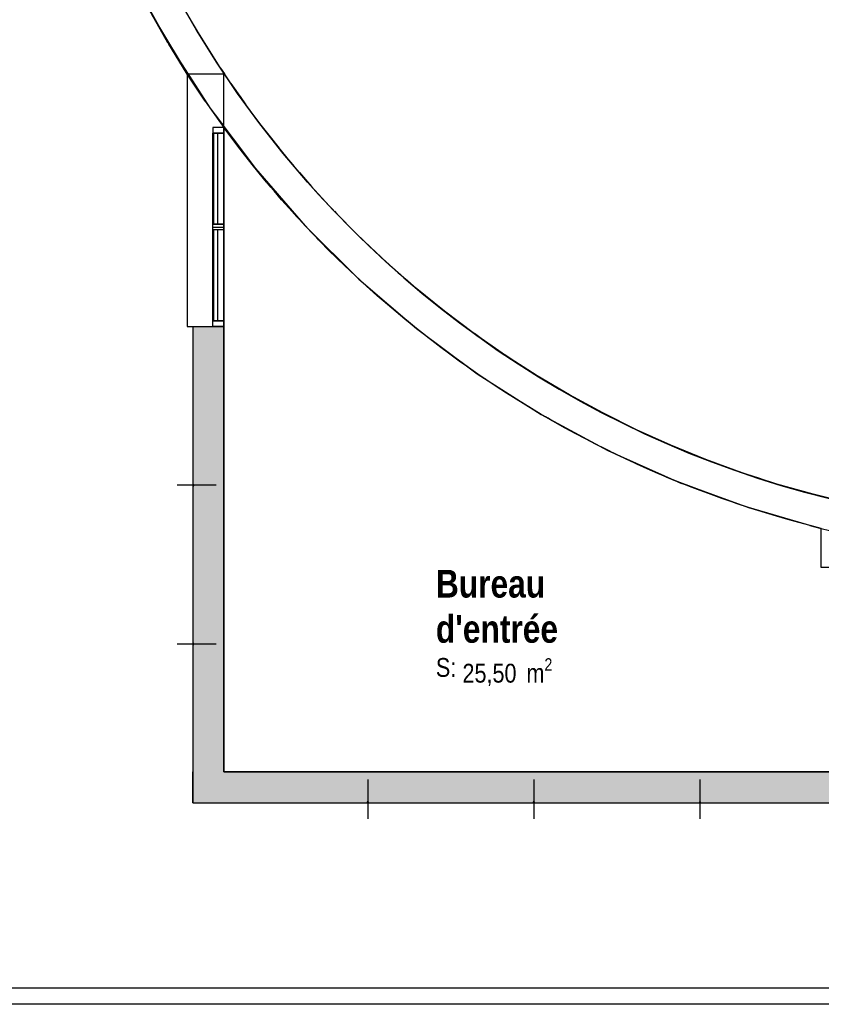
# Model space of a CAD drawing. Extents: x -24342 to 73038, y -9656 to 30949.
# Tile 13 of 170: x 1005 to 1728, y -4796 to -3907. Entities that reach past the tile are written whole.
import ezdxf
from ezdxf import colors
from ezdxf.entities.mleader import LeaderData, LeaderLine
from ezdxf.enums import TextEntityAlignment as Align
from ezdxf.math import Vec2, Vec3

# ---------------------------------------------------------------- set-up
doc = ezdxf.new("R2010")
doc.units = 0
doc.set_wipeout_variables(frame=1)
for name, pattern in [('21.0032_xref_rdc_02_pro$0$Points tirets', [670.277762, 352.777767, -176.388884, 0, -141.111112]), ('21.0032_xref_rdc_02_pro$0$Wipeout_Contour', [1000, 0, -1000]), ('ACAD_ISO12W100', [21, 12, -3, 0, -3, 0, -3])]:
    doc.linetypes.add(name, pattern=pattern)
for name, color, linetype in [('0_XREF', 250, 'Continuous'), ('21.0032_xref_rdc_02_pro$0$A-AREA-____-OTLN.Modèle IFC', 251, 'Continuous'), ('21.0032_xref_rdc_02_pro$0$A-GLAZ-CURT-OTLN.Modèle IFC', 251, 'Continuous'), ('21.0032_xref_rdc_02_pro$0$A-GLAZ-CWMG-OTLN.Modèle IFC', 251, 'Continuous'), ('21.0032_xref_rdc_02_pro$0$A-WALL-____-OTLN.Modèle IFC', 251, 'Continuous'), ('21.0032_xref_rdc_02_pro$0$C-TOPO-____-OTLN.Modèle IFC', 251, 'Continuous'), ('21.0032_xref_rdc_02_pro$0$Marques de Zone ARCHICAD', 251, 'Continuous'), ('2_INCENDIE', 30, 'Continuous')]:
    doc.layers.add(name, color=color, linetype=linetype)
doc.styles.add('21.0032_xref_rdc_02_pro$0$STYLE_GENERE_1', font='ARIALNB.TTF')
doc.styles.add('21.0032_xref_rdc_02_pro$0$STYLE_GENERE_2', font='ARIALN.TTF')
doc.styles.get("Standard").update_dxf_attribs({"font": 'calibri.ttf'})

# ---------------------------------------------------------------- blocks, each defined once
blk = doc.blocks.new('21.0032_xref_rdc_02_pro$0$Forme_1_1')
at = {"layer": '21.0032_xref_rdc_02_pro$0$C-TOPO-____-OTLN.Modèle IFC', "linetype": 'Continuous', "flags": 128}
for points in [[(10666.5, -37780), (10728.4, -37928.1), (10739.6, -37955), (10935.2, -38422.8), (11250.2, -39044.1), (11610, -39640.7)], [(11610, -39640.7), (11610, -46140)], [(11610, -46140), (15770.3, -46140), (17958.5, -46140), (20760, -46140)], [(24660, -47957.5), (24611.4, -47957.5), (23891.2, -47957.5), (17868.7, -47957.5), (16887.4, -47957.5), (10046.6, -47957.5), (9110, -47957.5)]]:
    blk.add_lwpolyline(points, dxfattribs=at)
blk = doc.blocks.new('21.0032_xref_rdc_02_pro$0$Bureau_BUR_37_1', base_point=(14357.9, -44510.4))
at = {"layer": '21.0032_xref_rdc_02_pro$0$Marques de Zone ARCHICAD', "insert": (14042.6, -44834.7), "char_height": 170, "attachment_point": 1, "style": '21.0032_xref_rdc_02_pro$0$STYLE_GENERE_2'}
blk.add_mtext('\\A1;\\pt0,100;25,50{\\H0.66x;\\S^  ;} m{\\H0.66x;\\S2^  ;}', dxfattribs=at)
at = {"layer": '21.0032_xref_rdc_02_pro$0$Marques de Zone ARCHICAD'}
for tag, height, style, p in [('DUMMY_849', 250, '21.0032_xref_rdc_02_pro$0$STYLE_GENERE_1', (14797.9, -43958.7)), ('ROOM_NAME', 250, '21.0032_xref_rdc_02_pro$0$STYLE_GENERE_1', (13802.6, -44036.9)), ('DUMMY_850', 250, '21.0032_xref_rdc_02_pro$0$STYLE_GENERE_1', (14913.2, -44370.4)), ('zoneNameLine2', 250, '21.0032_xref_rdc_02_pro$0$STYLE_GENERE_1', (13802.6, -44444.4)), ('calculatedAreaCode', 170, '21.0032_xref_rdc_02_pro$0$STYLE_GENERE_2', (13802.6, -44832.4))]:
    blk.add_attdef(tag, text='', height=height, dxfattribs=dict(at, style=style)).set_placement(p, align=Align.TOP_LEFT)
blk = doc.blocks.new('21.0032_xref_rdc_02_pro$0$Percement_14_1')
at = {"linetype": '21.0032_xref_rdc_02_pro$0$Wipeout_Contour', "ltscale": 191932.160895}
blk.add_wipeout([(13193.4, -46130), (13183.4, -46130), (13183.4, -46140), (13193.4, -46140)], dxfattribs=at).dxf.layer = '21.0032_xref_rdc_02_pro$0$A-WALL-____-OTLN.Modèle IFC'
at = {"layer": '21.0032_xref_rdc_02_pro$0$A-WALL-____-OTLN.Modèle IFC', "linetype": '21.0032_xref_rdc_02_pro$0$Points tirets'}
blk.add_line((13188.4, -45930), (13188.4, -46340), dxfattribs=at)
at = {"layer": '21.0032_xref_rdc_02_pro$0$A-WALL-____-OTLN.Modèle IFC', "linetype": 'Continuous', "flags": 128}
for points in [[(13193.4, -46130), (13183.4, -46130)], [(13183.4, -46130), (13183.4, -46140)], [(13183.4, -46140), (13193.4, -46140)], [(13193.4, -46140), (13193.4, -46130)]]:
    blk.add_lwpolyline(points, dxfattribs=at)
blk = doc.blocks.new('21.0032_xref_rdc_02_pro$0$Percement_15_1')
at = {"linetype": '21.0032_xref_rdc_02_pro$0$Wipeout_Contour', "ltscale": 193665.171338}
blk.add_wipeout([(14691.7, -46130), (14681.7, -46130), (14681.7, -46140), (14691.7, -46140)], dxfattribs=at).dxf.layer = '21.0032_xref_rdc_02_pro$0$A-WALL-____-OTLN.Modèle IFC'
at = {"layer": '21.0032_xref_rdc_02_pro$0$A-WALL-____-OTLN.Modèle IFC', "linetype": '21.0032_xref_rdc_02_pro$0$Points tirets'}
blk.add_line((14686.7, -45930), (14686.7, -46340), dxfattribs=at)
at = {"layer": '21.0032_xref_rdc_02_pro$0$A-WALL-____-OTLN.Modèle IFC', "linetype": 'Continuous', "flags": 128}
for points in [[(14691.7, -46130), (14681.7, -46130)], [(14681.7, -46130), (14681.7, -46140)], [(14681.7, -46140), (14691.7, -46140)], [(14691.7, -46140), (14691.7, -46130)]]:
    blk.add_lwpolyline(points, dxfattribs=at)
blk = doc.blocks.new('21.0032_xref_rdc_02_pro$0$Percement_16_1')
at = {"linetype": '21.0032_xref_rdc_02_pro$0$Wipeout_Contour', "ltscale": 195566.560754}
blk.add_wipeout([(16190, -46130), (16180, -46130), (16180, -46140), (16190, -46140)], dxfattribs=at).dxf.layer = '21.0032_xref_rdc_02_pro$0$A-WALL-____-OTLN.Modèle IFC'
at = {"layer": '21.0032_xref_rdc_02_pro$0$A-WALL-____-OTLN.Modèle IFC', "linetype": '21.0032_xref_rdc_02_pro$0$Points tirets'}
blk.add_line((16185, -45930), (16185, -46340), dxfattribs=at)
at = {"layer": '21.0032_xref_rdc_02_pro$0$A-WALL-____-OTLN.Modèle IFC', "linetype": 'Continuous', "flags": 128}
for points in [[(16190, -46130), (16180, -46130)], [(16180, -46130), (16180, -46140)], [(16180, -46140), (16190, -46140)], [(16190, -46140), (16190, -46130)]]:
    blk.add_lwpolyline(points, dxfattribs=at)
blk = doc.blocks.new('21.0032_xref_rdc_02_pro$0$Percement_19_1')
at = {"linetype": '21.0032_xref_rdc_02_pro$0$Wipeout_Contour', "ltscale": 179219.942852}
blk.add_wipeout([(11620, -43268.3), (11610, -43268.3), (11610, -43278.3), (11620, -43278.3)], dxfattribs=at).dxf.layer = '21.0032_xref_rdc_02_pro$0$A-WALL-____-OTLN.Modèle IFC'
at = {"layer": '21.0032_xref_rdc_02_pro$0$A-WALL-____-OTLN.Modèle IFC', "linetype": '21.0032_xref_rdc_02_pro$0$Points tirets'}
blk.add_line((11820, -43273.3), (11410, -43273.3), dxfattribs=at)
at = {"layer": '21.0032_xref_rdc_02_pro$0$A-WALL-____-OTLN.Modèle IFC', "linetype": 'Continuous', "flags": 128}
for points in [[(11610, -43268.3), (11610, -43278.3)], [(11620, -43268.3), (11610, -43268.3)], [(11620, -43278.3), (11620, -43268.3)], [(11610, -43278.3), (11620, -43278.3)]]:
    blk.add_lwpolyline(points, dxfattribs=at)
blk = doc.blocks.new('21.0032_xref_rdc_02_pro$0$Percement_20_1')
at = {"linetype": '21.0032_xref_rdc_02_pro$0$Wipeout_Contour', "ltscale": 184763.514866}
blk.add_wipeout([(11620, -44701.7), (11610, -44701.7), (11610, -44711.7), (11620, -44711.7)], dxfattribs=at).dxf.layer = '21.0032_xref_rdc_02_pro$0$A-WALL-____-OTLN.Modèle IFC'
at = {"layer": '21.0032_xref_rdc_02_pro$0$A-WALL-____-OTLN.Modèle IFC', "linetype": '21.0032_xref_rdc_02_pro$0$Points tirets'}
blk.add_line((11820, -44706.7), (11410, -44706.7), dxfattribs=at)
at = {"layer": '21.0032_xref_rdc_02_pro$0$A-WALL-____-OTLN.Modèle IFC', "linetype": 'Continuous', "flags": 128}
for points in [[(11610, -44701.7), (11610, -44711.7)], [(11620, -44701.7), (11610, -44701.7)], [(11610, -44711.7), (11620, -44711.7)], [(11620, -44711.7), (11620, -44701.7)]]:
    blk.add_lwpolyline(points, dxfattribs=at)
blk = doc.blocks.new('21.0032_xref_rdc_02_pro$0$Mur_14_1', base_point=(20620, -46000))
at = {"layer": '21.0032_xref_rdc_02_pro$0$A-WALL-____-OTLN.Modèle IFC', "linetype": 'Continuous'}
for points in [[(11610, -45860), (11610, -46140), (11890, -45860)], [(11610, -46140), (11890, -46140), (11890, -45860)], [(20480, -45860), (11890, -45860), (11890, -46140), (13183.4, -46140), (13183.4, -46130), (13193.4, -46130), (13193.4, -46140), (14681.7, -46140), (14681.7, -46130), (14691.7, -46130), (14691.7, -46140), (16180, -46140), (16180, -46130), (16190, -46130), (16190, -46140), (17678.3, -46140), (17678.3, -46130), (17688.3, -46130), (17688.3, -46140), (19176.6, -46140), (19176.6, -46130), (19186.6, -46130), (19186.6, -46140), (20480, -46140)], [(20480, -45860), (20760, -46140), (20760, -45860)], [(20480, -46140), (20760, -46140), (20480, -45860)]]:
    blk.add_hatch(color=256, dxfattribs=at).paths.add_polyline_path(points)
at = {"layer": '21.0032_xref_rdc_02_pro$0$A-WALL-____-OTLN.Modèle IFC', "linetype": 'Continuous', "flags": 128}
for points in [[(11610, -46140), (11610, -45860)], [(20480, -45860), (11890, -45860)], [(20760, -46140), (20760, -45860)], [(11610, -46140), (13183.4, -46140)], [(13193.4, -46140), (14681.7, -46140)], [(14691.7, -46140), (16180, -46140)], [(16190, -46140), (17678.3, -46140)], [(17688.3, -46140), (19176.6, -46140)], [(19186.6, -46140), (20760, -46140)]]:
    blk.add_lwpolyline(points, dxfattribs=at)
blk = doc.blocks.new('21.0032_xref_rdc_02_pro$0$Mur_15_1', base_point=(11750, -46000))
at = {"layer": '21.0032_xref_rdc_02_pro$0$A-WALL-____-OTLN.Modèle IFC', "linetype": 'Continuous'}
blk.add_hatch(color=256, dxfattribs=at).paths.add_polyline_path([(11620, -43278.3), (11610, -43278.3), (11610, -44701.7), (11620, -44701.7), (11620, -44711.7), (11610, -44711.7), (11610, -45860), (11890, -45860), (11890, -41840), (11610, -41840), (11610, -43268.3), (11620, -43268.3)])
at = {"layer": '21.0032_xref_rdc_02_pro$0$A-WALL-____-OTLN.Modèle IFC', "linetype": 'Continuous', "flags": 128}
for points in [[(11890, -41840), (11610, -41840)], [(11610, -41840), (11610, -43268.3)], [(11890, -45860), (11890, -41840)], [(11610, -43278.3), (11610, -44701.7)], [(11610, -44711.7), (11610, -45860)]]:
    blk.add_lwpolyline(points, dxfattribs=at)
blk = doc.blocks.new('21.0032_xref_rdc_02_pro$0$Mur_176_1', base_point=(11840, -40045.5))
at = {"layer": '21.0032_xref_rdc_02_pro$0$A-WALL-____-OTLN.Modèle IFC', "linetype": 'Continuous'}
blk.add_hatch(color=256, dxfattribs=at).paths.add_polyline_path([(11890, -40045.5), (11890, -39906), (11790, -39906), (11790, -40045.5)])
at = {"layer": '21.0032_xref_rdc_02_pro$0$A-WALL-____-OTLN.Modèle IFC', "linetype": 'Continuous', "flags": 128}
for points in [[(11890, -39906), (11790, -39906)], [(11790, -39906), (11790, -40045.5)], [(11890, -40045.5), (11890, -39906)], [(11790, -40045.5), (11890, -40045.5)]]:
    blk.add_lwpolyline(points, dxfattribs=at)
blk = doc.blocks.new('21.0032_xref_rdc_02_pro$0$Mur_177_1', base_point=(11725, -41840))
at = {"linetype": '21.0032_xref_rdc_02_pro$0$Wipeout_Contour', "ltscale": 169433.499327}
blk.add_wipeout([(11890, -41840), (11890, -39563.5), (11560, -39563.5), (11560, -41840)], dxfattribs=at).dxf.layer = '21.0032_xref_rdc_02_pro$0$A-WALL-____-OTLN.Modèle IFC'
at = {"layer": '21.0032_xref_rdc_02_pro$0$A-WALL-____-OTLN.Modèle IFC', "linetype": 'Continuous', "flags": 128}
for points in [[(11890, -39563.5), (11560, -39563.5)], [(11560, -39563.5), (11560, -41840)], [(11890, -41840), (11890, -39563.5)], [(11560, -41840), (11890, -41840)]]:
    blk.add_lwpolyline(points, dxfattribs=at)
blk = doc.blocks.new('21.0032_xref_rdc_02_pro$0$Mur 1[9]_1', base_point=(8360, -48707.5))
at = {"layer": '21.0032_xref_rdc_02_pro$0$A-WALL-____-OTLN.Modèle IFC', "linetype": 'Continuous'}
blk.add_line((9260, -47807.5), (24510, -47807.5), dxfattribs=at)
blk = doc.blocks.new('21.0032_xref_rdc_02_pro$0$Mur 3[17]_1', base_point=(27386.9, -29306.8))
at = {"layer": '21.0032_xref_rdc_02_pro$0$A-WALL-____-OTLN.Modèle IFC', "linetype": 'Continuous'}
for p, q in [((11064.5, -38691.7), (11392.6, -39292.1)), ((11643.1, -39165.5), (11474.2, -38870.3)), ((11385.3, -39279.9), (11220.7, -38990.4)), ((11866.4, -39519.1), (11629.8, -39142.3)), ((11822.7, -39454.3), (11643.1, -39165.5)), ((11385.3, -39279.9), (11392.6, -39292.1)), ((11392.6, -39292.1), (11763, -39867.3)), ((11560, -39563.5), (11392.6, -39292.1)), ((12012.9, -39736.2), (11822.7, -39454.3)), ((11860.1, -39509), (11894.6, -39560.6)), ((11721.3, -39807), (11560, -39563.5)), ((11985.8, -39694.6), (11894.6, -39560.6)), ((11953.1, -39647.5), (12047.5, -39783.6)), ((11721.3, -39807), (11763, -39867.3)), ((12213.4, -40010.9), (12012.9, -39736.2)), ((12035.4, -39766.2), (12089.5, -39840.9)), ((11763, -39867.3), (12173.8, -40414.4)), ((11763, -39867.3), (11890, -40045.5)), ((12182.3, -39967.1), (12089.5, -39840.9)), ((12149.2, -39922.9), (12248.4, -40055.4)), ((11890, -40045.5), (12173.8, -40414.4)), ((12423.8, -40278.1), (12213.4, -40010.9)), ((12236.2, -40039.1), (12294.6, -40113.9)), ((12294.6, -40113.9), (12388.5, -40232.3)), ((12355.2, -40191), (12459.2, -40319.7)), ((12644, -40537.3), (12423.8, -40278.1)), ((12441.3, -40297.6), (12454.7, -40313.8)), ((12454.7, -40313.8), (12509.7, -40379.1)), ((12173.8, -40414.4), (12622.9, -40930.5)), ((12314.5, -40584.3), (12173.8, -40414.4)), ((12509.7, -40379.1), (12523.8, -40395.8)), ((12571, -40451.3), (12679.5, -40576.1)), ((12299.2, -40566.2), (12293.3, -40558.7)), ((12299.2, -40566.2), (12314.5, -40584.3)), ((12314.5, -40584.3), (12622.9, -40930.5)), ((12873.5, -40788.2), (12644, -40537.3)), ((12659.5, -40553.1), (12677.1, -40572.9)), ((12677.1, -40572.9), (12734.5, -40636.1)), ((12734.5, -40636.1), (12748.8, -40651.9)), ((12796.1, -40703.6), (12909, -40824.2)), ((13112.2, -41030.5), (12873.5, -40788.2)), ((12886.8, -40800.5), (12908.9, -40823.6)), ((12908.9, -40823.6), (12968.6, -40884.6)), ((12622.9, -40930.5), (13108.1, -41413)), ((12776.8, -41091.1), (12622.9, -40930.5)), ((12968.6, -40884.6), (12983.2, -40899.5)), ((13030.4, -40947.4), (13147.5, -41063.8)), ((12743.7, -41057.2), (12733.3, -41045.7)), ((13359.6, -41263.8), (13112.2, -41030.5)), ((13123, -41039.4), (13149.9, -41065.5)), ((12776.8, -41091.1), (12743.7, -41057.2)), ((13108.1, -41413), (12776.8, -41091.1)), ((13149.9, -41065.5), (13211.8, -41124.3)), ((13211.8, -41124.3), (13226.5, -41138.2)), ((13273.4, -41182.5), (13394.7, -41294.5)), ((13615.5, -41487.8), (13359.6, -41263.8)), ((13399.6, -41298.3), (13367.7, -41269.6)), ((13399.6, -41298.3), (13463.7, -41354.8)), ((13463.7, -41354.8), (13478.5, -41367.8)), ((13108.1, -41413), (13626.7, -41859.3)), ((13274.4, -41563.3), (13108.1, -41413)), ((13525, -41408.5), (13650.1, -41515.9)), ((13879.5, -41702.2), (13615.5, -41487.8)), ((13620.7, -41490.7), (13657.9, -41521.8)), ((13221.3, -41516.1), (13207.8, -41503.1)), ((13221.3, -41516.1), (13274.4, -41563.3)), ((13626.7, -41859.3), (13274.4, -41563.3)), ((13657.9, -41521.8), (13723.9, -41575.8)), ((13723.9, -41575.8), (13738.8, -41587.9)), ((13784.6, -41625.2), (13913.5, -41727.8)), ((14151.2, -41906.8), (13879.5, -41702.2)), ((13881.6, -41702.4), (13924.2, -41735.5)), ((13924.2, -41735.5), (13992.2, -41787)), ((13992.2, -41787), (14007.1, -41798.3)), ((14052.1, -41832.2), (14184.4, -41929.9)), ((13626.7, -41859.3), (14176, -42267.1)), ((13804.8, -41998.3), (13626.7, -41859.3)), ((13729.7, -41940.5), (13714.5, -41927.8)), ((13744.2, -41951), (13729.7, -41940.5)), ((14198.2, -41939.2), (14150, -41904.5)), ((14430.2, -42101.2), (14151.2, -41906.8)), ((14198.2, -41939.2), (14268.1, -41988.2)), ((14176, -42267.1), (13804.8, -41998.3)), ((14268.1, -41988.2), (14283, -41998.6)), ((14326.9, -42029.2), (14462.6, -42122)), ((14479.6, -42132.6), (14425.5, -42096.7)), ((14716.3, -42285.2), (14430.2, -42101.2)), ((14479.6, -42132.6), (14551.3, -42179)), ((14551.3, -42179), (14566.1, -42188.6)), ((14176, -42267.1), (14753.3, -42634.3)), ((14365.3, -42393.9), (14176, -42267.1)), ((14608.8, -42216.1), (14747.6, -42303.7)), ((14707.9, -42278.7), (14768, -42315.5)), ((15008.9, -42458.5), (14716.3, -42285.2)), ((14266.5, -42328.5), (14250.9, -42317.2)), ((14283.3, -42339), (14266.5, -42328.5)), ((14768, -42315.5), (14841.3, -42359.2)), ((14841.3, -42359.2), (14856.1, -42368)), ((14753.3, -42634.3), (14365.3, -42393.9)), ((14897.5, -42392.5), (15039.1, -42474.9)), ((15062.9, -42487.5), (14996.8, -42450.3)), ((15307.7, -42620.9), (15008.9, -42458.5)), ((15062.9, -42487.5), (15137.8, -42528.5)), ((15137.8, -42528.5), (15152.6, -42536.6)), ((15192.4, -42558.2), (15336.7, -42635.3)), ((14753.3, -42634.3), (15355.5, -42958.9)), ((14952.8, -42748), (14753.3, -42634.3)), ((15364, -42648.5), (15291.7, -42611.2)), ((15612.3, -42772.1), (15307.7, -42620.9)), ((15364, -42648.5), (15440.4, -42686.7)), ((14829, -42678.2), (14814.3, -42669)), ((14847.1, -42687.7), (14829, -42678.2)), ((15440.4, -42686.7), (15455.1, -42694.1)), ((15493.2, -42713), (15640, -42784.6)), ((15355.5, -42958.9), (14952.8, -42748)), ((15922.3, -42912), (15612.3, -42772.1)), ((15630.3, -42779.9), (15670.9, -42798.3)), ((15670.9, -42798.3), (15748.6, -42833.6)), ((15748.6, -42833.6), (15821.3, -42866.3)), ((15799.6, -42856.6), (15948.5, -42922.7)), ((16237.2, -43040.4), (15922.3, -42912)), ((15939.3, -42918.6), (15983.1, -42936.6)), ((15355.5, -42958.9), (15979.6, -43239.5)), ((15564.3, -43058.8), (15355.5, -42958.9)), ((15414.5, -42987.8), (15401.9, -42981.1)), ((15564.3, -43058.8), (15414.5, -42987.8)), ((15983.1, -42936.6), (16062.1, -42969)), ((16062.1, -42969), (16130.8, -42996.9)), ((16111, -42989), (16261.9, -43049.5)), ((15878.1, -43197.5), (15564.3, -43058.8)), ((16556.6, -43157.1), (16237.2, -43040.4)), ((16253.2, -43046), (16300.2, -43063.2)), ((16300.2, -43063.2), (16380.3, -43092.7)), ((16380.3, -43092.7), (16444.9, -43116.2)), ((16427.2, -43109.8), (16579.8, -43164.6)), ((16880.2, -43262), (16556.6, -43157.1)), ((16571.6, -43161.7), (16621.8, -43178)), ((16621.8, -43178), (16702.9, -43204.5)), ((15878.1, -43197.5), (15979.6, -43239.5)), ((15979.6, -43239.5), (16622.2, -43474.3)), ((16519.6, -43440.3), (15979.6, -43239.5)), ((15986.6, -43242.1), (16020.1, -43255.9)), ((16098, -43284), (16020.1, -43255.9)), ((16702.9, -43204.5), (16763.1, -43223.9)), ((16747.7, -43219), (16901.6, -43268)), ((17207.3, -43354.8), (16880.2, -43262)), ((16894.1, -43265.6), (16947.4, -43280.9)), ((16146.3, -43301.5), (16098, -43284)), ((16947.4, -43280.9), (17029.5, -43304.3)), ((17029.5, -43304.3), (17085, -43320)), ((17072.1, -43316.4), (17227, -43359.6)), ((17537.7, -43435.5), (17207.3, -43354.8)), ((17220.1, -43357.7), (17276.6, -43371.5)), ((16622.2, -43474.3), (16519.6, -43440.3)), ((17276.6, -43371.5), (17359.5, -43391.9)), ((16622.2, -43474.3), (17280, -43662.3)), ((17177, -43636.3), (16622.2, -43474.3)), ((16643, -43481.1), (16633.4, -43477.6)), ((16722.6, -43503.7), (16643, -43481.1)), ((16734.3, -43507.1), (16722.6, -43503.7)), ((17177, -43636.3), (17280, -43662.3)), ((17280, -43662.3), (17429.7, -43698.1))]:
    blk.add_line(p, q, dxfattribs=at)
blk = doc.blocks.new('21.0032_xref_rdc_02_pro$0$IFC Extruded[475]_1', base_point=(11790, -40506.6))
at = {"layer": '21.0032_xref_rdc_02_pro$0$A-GLAZ-CURT-OTLN.Modèle IFC', "linetype": 'Continuous'}
for p, q in [((11835, -40095.5), (11795, -40095.5)), ((11795, -40095.5), (11795, -40917.7)), ((11835, -40917.7), (11835, -40095.5)), ((11795, -40917.7), (11835, -40917.7))]:
    blk.add_line(p, q, dxfattribs=at)
blk = doc.blocks.new('21.0032_xref_rdc_02_pro$0$IFC Extruded[476]_1', base_point=(11790, -41378.9))
at = {"layer": '21.0032_xref_rdc_02_pro$0$A-GLAZ-CURT-OTLN.Modèle IFC', "linetype": 'Continuous'}
for p, q in [((11835, -40967.7), (11795, -40967.7)), ((11795, -40967.7), (11795, -41790)), ((11835, -41790), (11835, -40967.7)), ((11795, -41790), (11835, -41790))]:
    blk.add_line(p, q, dxfattribs=at)
blk = doc.blocks.new('21.0032_xref_rdc_02_pro$0$IFC Extruded[477]_1', base_point=(11790, -40506.6))
at = {"layer": '21.0032_xref_rdc_02_pro$0$A-GLAZ-CURT-OTLN.Modèle IFC', "linetype": 'Continuous'}
for p, q in [((11835, -40095.5), (11795, -40095.5)), ((11795, -40095.5), (11795, -40917.7)), ((11835, -40917.7), (11835, -40095.5)), ((11795, -40917.7), (11835, -40917.7))]:
    blk.add_line(p, q, dxfattribs=at)
blk = doc.blocks.new('21.0032_xref_rdc_02_pro$0$IFC Extruded[478]_1', base_point=(11790, -41378.9))
at = {"layer": '21.0032_xref_rdc_02_pro$0$A-GLAZ-CURT-OTLN.Modèle IFC', "linetype": 'Continuous'}
for p, q in [((11835, -40967.7), (11795, -40967.7)), ((11795, -40967.7), (11795, -41790)), ((11835, -41790), (11835, -40967.7)), ((11795, -41790), (11835, -41790))]:
    blk.add_line(p, q, dxfattribs=at)
blk = doc.blocks.new('21.0032_xref_rdc_02_pro$0$IFC Extruded[479]_1', base_point=(11790, -40942.7))
at = {"layer": '21.0032_xref_rdc_02_pro$0$A-GLAZ-CWMG-OTLN.Modèle IFC', "linetype": 'Continuous'}
for p, q in [((11790, -40917.7), (11890, -40917.7)), ((11790, -40967.7), (11790, -40917.7)), ((11890, -40917.7), (11890, -40967.7)), ((11890, -40967.7), (11790, -40967.7))]:
    blk.add_line(p, q, dxfattribs=at)
blk = doc.blocks.new('21.0032_xref_rdc_02_pro$0$IFC Extruded[480]_1', base_point=(11790, -40045.5))
at = {"layer": '21.0032_xref_rdc_02_pro$0$A-GLAZ-CWMG-OTLN.Modèle IFC', "linetype": 'Continuous'}
for p, q in [((11890, -40045.5), (11790, -40045.5)), ((11790, -40045.5), (11790, -40095.5)), ((11890, -40095.5), (11890, -40045.5)), ((11790, -40095.5), (11890, -40095.5))]:
    blk.add_line(p, q, dxfattribs=at)
blk = doc.blocks.new('21.0032_xref_rdc_02_pro$0$IFC Extruded[481]_1', base_point=(11790, -41840))
at = {"layer": '21.0032_xref_rdc_02_pro$0$A-GLAZ-CWMG-OTLN.Modèle IFC', "linetype": 'Continuous'}
for p, q in [((11790, -41790), (11890, -41790)), ((11790, -41840), (11790, -41790)), ((11890, -41840), (11790, -41840)), ((11890, -41790), (11890, -41840))]:
    blk.add_line(p, q, dxfattribs=at)
blk = doc.blocks.new('21.0032_xref_rdc_02_pro$0$IFC Extruded[482]_1', base_point=(11790, -40942.7))
at = {"layer": '21.0032_xref_rdc_02_pro$0$A-GLAZ-CWMG-OTLN.Modèle IFC', "linetype": 'Continuous'}
for p, q in [((11790, -40942.7), (11890, -40942.7)), ((11790, -41790), (11790, -40942.7)), ((11890, -41790), (11890, -40942.7)), ((11790, -41790), (11890, -41790))]:
    blk.add_line(p, q, dxfattribs=at)
blk = doc.blocks.new('21.0032_xref_rdc_02_pro$0$IFC Extruded[483]_1', base_point=(11790, -40095.5))
at = {"layer": '21.0032_xref_rdc_02_pro$0$A-GLAZ-CWMG-OTLN.Modèle IFC', "linetype": 'Continuous'}
for p, q in [((11790, -40095.5), (11890, -40095.5)), ((11790, -40942.7), (11790, -40095.5)), ((11890, -40942.7), (11890, -40095.5)), ((11790, -40942.7), (11890, -40942.7))]:
    blk.add_line(p, q, dxfattribs=at)
blk = doc.blocks.new('21.0032_xref_rdc_02_pro$0$IFC Extruded[484]_1', base_point=(11790, -40942.7))
at = {"layer": '21.0032_xref_rdc_02_pro$0$A-GLAZ-CWMG-OTLN.Modèle IFC', "linetype": 'Continuous'}
for p, q in [((11790, -40917.7), (11890, -40917.7)), ((11790, -40967.7), (11790, -40917.7)), ((11890, -40917.7), (11890, -40967.7)), ((11890, -40967.7), (11790, -40967.7))]:
    blk.add_line(p, q, dxfattribs=at)
blk = doc.blocks.new('21.0032_xref_rdc_02_pro$0$IFC Extruded[485]_1', base_point=(11790, -40045.5))
at = {"layer": '21.0032_xref_rdc_02_pro$0$A-GLAZ-CWMG-OTLN.Modèle IFC', "linetype": 'Continuous'}
for p, q in [((11890, -40045.5), (11790, -40045.5)), ((11790, -40045.5), (11790, -40095.5)), ((11890, -40095.5), (11890, -40045.5)), ((11790, -40095.5), (11890, -40095.5))]:
    blk.add_line(p, q, dxfattribs=at)
blk = doc.blocks.new('21.0032_xref_rdc_02_pro$0$IFC Extruded[486]_1', base_point=(11790, -41840))
at = {"layer": '21.0032_xref_rdc_02_pro$0$A-GLAZ-CWMG-OTLN.Modèle IFC', "linetype": 'Continuous'}
for p, q in [((11790, -41790), (11890, -41790)), ((11790, -41840), (11790, -41790)), ((11890, -41840), (11790, -41840)), ((11890, -41790), (11890, -41840))]:
    blk.add_line(p, q, dxfattribs=at)
blk = doc.blocks.new('21.0032_xref_rdc_02_pro$0$IFC Extruded[487]_1', base_point=(11790, -41790))
at = {"layer": '21.0032_xref_rdc_02_pro$0$A-GLAZ-CWMG-OTLN.Modèle IFC', "linetype": 'Continuous'}
for p, q in [((11890, -40967.7), (11790, -40967.7)), ((11790, -40967.7), (11790, -41790)), ((11890, -40967.7), (11890, -41790)), ((11890, -41790), (11790, -41790))]:
    blk.add_line(p, q, dxfattribs=at)
blk = doc.blocks.new('21.0032_xref_rdc_02_pro$0$IFC Extruded[488]_1', base_point=(11790, -40917.7))
at = {"layer": '21.0032_xref_rdc_02_pro$0$A-GLAZ-CWMG-OTLN.Modèle IFC', "linetype": 'Continuous'}
for p, q in [((11890, -40095.5), (11790, -40095.5)), ((11790, -40095.5), (11790, -40917.7)), ((11890, -40095.5), (11890, -40917.7)), ((11890, -40917.7), (11790, -40917.7))]:
    blk.add_line(p, q, dxfattribs=at)
blk = doc.blocks.new('21.0032_xref_rdc_02_pro')
at = {"layer": '21.0032_xref_rdc_02_pro$0$A-AREA-____-OTLN.Modèle IFC', "linetype": 'Continuous', "flags": 128}
for points in [[(2753.65, -2928), (2720.09, -2928, 0.243428), (1976, -2522.22, -0.999999), (1936, -2522.22, 0.018837), (1866.68, -2526.34, 0.045559), (1701.96, -2557.69, 0.328606), (1034.22, -3424, -0.414214), (1054.22, -3444, -0.414214), (1034.22, -3464, 0.401562), (1936, -4365.78, -0.999999), (1976, -4365.78, 0.027214), (2076, -4358.16), (2076, -4527.37, 0.38226), (3046, -3444), (3046, -3171), (2983.5, -3171), (2983.5, -3133), (3011.5, -3133), (3011.5, -2943), (2940.9, -2943, 0.047883), (2827.62, -2764.8), (2705.57, -2860.35, -0.021851)], [(1189, -4586), (2048, -4586), (2048, -4530.11, 0.002303), (2058, -4529.22), (2058, -4388.51, -0.079551), (1758, -4373.14), (1758, -4401.4), (1728, -4401.4), (1728, -4366.23, -0.176116), (1189, -4004.55), (1189, -4184)]]:
    blk.add_lwpolyline(points, format="xyb", close=True, dxfattribs=at)
at = {"layer": '21.0032_xref_rdc_02_pro$0$A-AREA-____-OTLN.Modèle IFC', "linetype": 'Continuous', "xscale": 0.1, "yscale": 0.1, "zscale": 0.1}
blk.add_blockref('21.0032_xref_rdc_02_pro$0$Bureau_BUR_37_1', (1435.79, -4451.04), dxfattribs=at).add_auto_attribs({'ROOM_NAME': 'Bureau', 'zoneNameLine2': "d'entrée", 'calculatedAreaCode': 'S: '})
at = {"layer": '21.0032_xref_rdc_02_pro$0$A-WALL-____-OTLN.Modèle IFC', "xscale": 0.1, "yscale": 0.1, "zscale": 0.1}
blk.add_blockref('21.0032_xref_rdc_02_pro$0$Mur_176_1', (1184, -4004.55), dxfattribs=at)
at = {"layer": '21.0032_xref_rdc_02_pro$0$C-TOPO-____-OTLN.Modèle IFC', "linetype": 'Continuous', "xscale": 0.1, "yscale": 0.1, "zscale": 0.1}
blk.add_blockref('21.0032_xref_rdc_02_pro$0$Forme_1_1', (0, 0), dxfattribs=at)
at = {"layer": '21.0032_xref_rdc_02_pro$0$A-WALL-____-OTLN.Modèle IFC', "linetype": 'Continuous', "xscale": 0.1, "yscale": 0.1, "zscale": 0.1}
for name in ['21.0032_xref_rdc_02_pro$0$Percement_19_1', '21.0032_xref_rdc_02_pro$0$Percement_20_1', '21.0032_xref_rdc_02_pro$0$Percement_14_1', '21.0032_xref_rdc_02_pro$0$Percement_15_1', '21.0032_xref_rdc_02_pro$0$Percement_16_1']:
    blk.add_blockref(name, (0, 0), dxfattribs=at)
at = {"layer": '21.0032_xref_rdc_02_pro$0$A-WALL-____-OTLN.Modèle IFC', "xscale": 0.1, "yscale": 0.1, "zscale": 0.1}
for name, p in [('21.0032_xref_rdc_02_pro$0$Mur_15_1', (1175, -4600)), ('21.0032_xref_rdc_02_pro$0$Mur_14_1', (2062, -4600))]:
    blk.add_blockref(name, p, dxfattribs=at)
blk.add_blockref('21.0032_xref_rdc_02_pro$0$Mur_177_1', (1172.5, -4184), dxfattribs=at)
at = {"layer": '21.0032_xref_rdc_02_pro$0$A-GLAZ-CURT-OTLN.Modèle IFC', "linetype": 'Continuous', "xscale": 0.1, "yscale": 0.1, "zscale": 0.1}
for name, p in [('21.0032_xref_rdc_02_pro$0$IFC Extruded[475]_1', (1179, -4050.66)), ('21.0032_xref_rdc_02_pro$0$IFC Extruded[477]_1', (1179, -4050.66)), ('21.0032_xref_rdc_02_pro$0$IFC Extruded[476]_1', (1179, -4137.89)), ('21.0032_xref_rdc_02_pro$0$IFC Extruded[478]_1', (1179, -4137.89))]:
    blk.add_blockref(name, p, dxfattribs=at)
at = {"layer": '21.0032_xref_rdc_02_pro$0$A-GLAZ-CWMG-OTLN.Modèle IFC', "linetype": 'Continuous', "xscale": 0.1, "yscale": 0.1, "zscale": 0.1}
for name, p in [('21.0032_xref_rdc_02_pro$0$IFC Extruded[480]_1', (1179, -4004.55)), ('21.0032_xref_rdc_02_pro$0$IFC Extruded[485]_1', (1179, -4004.55)), ('21.0032_xref_rdc_02_pro$0$IFC Extruded[483]_1', (1179, -4009.55)), ('21.0032_xref_rdc_02_pro$0$IFC Extruded[488]_1', (1179, -4091.77)), ('21.0032_xref_rdc_02_pro$0$IFC Extruded[479]_1', (1179, -4094.27)), ('21.0032_xref_rdc_02_pro$0$IFC Extruded[484]_1', (1179, -4094.27)), ('21.0032_xref_rdc_02_pro$0$IFC Extruded[482]_1', (1179, -4094.27)), ('21.0032_xref_rdc_02_pro$0$IFC Extruded[487]_1', (1179, -4179)), ('21.0032_xref_rdc_02_pro$0$IFC Extruded[481]_1', (1179, -4184)), ('21.0032_xref_rdc_02_pro$0$IFC Extruded[486]_1', (1179, -4184))]:
    blk.add_blockref(name, p, dxfattribs=at)
at = {"layer": '21.0032_xref_rdc_02_pro$0$A-WALL-____-OTLN.Modèle IFC', "linetype": 'Continuous', "xscale": 0.1, "yscale": 0.1, "zscale": 0.1}
for name, p in [('21.0032_xref_rdc_02_pro$0$Mur 3[17]_1', (2738.69, -2930.68)), ('21.0032_xref_rdc_02_pro$0$Mur 1[9]_1', (836, -4870.75))]:
    blk.add_blockref(name, p, dxfattribs=at)

msp = doc.modelspace()

# ---------------------------------------------------------------- block references
at = {"layer": '0_XREF', "linetype": 'ACAD_ISO12W100'}
msp.add_blockref('21.0032_xref_rdc_02_pro', (0, 0), dxfattribs=at)

# ---------------------------------------------------------------- next in the draw order: leaders
at = {"layer": '2_INCENDIE'}
ml = msp.add_multileader_mtext('Standard', dxfattribs=at)
ml.set_content('CENTRALE DE COMMANDE ( AUTOMATE ) \\PVENTILATION NATURELLE DE LA GALERIE\\P\\P3 INTERRUPTEURS DE COMMANDE \\PDE LA VENTILATION MANUELLE', color=256)
ml.set_leader_properties()
ml.build(insert=Vec2(0, 0))
ml.multileader.update_dxf_attribs({"text_left_attachment_type": 2, "text_right_attachment_type": 2, "dogleg_length": 0.36, "arrow_head_size": 100})
ctx = ml.context
ctx.base_point, ctx.char_height, ctx.arrow_head_size, ctx.plane_origin = Vec3(1409.25, -2758.89), 50, 100, Vec3(4852.64, -1676.62)
ctx.left_attachment, ctx.right_attachment, ctx.text_align_type = 2, 2, 2
notes = []
notes.append((ctx, [(0, (1, 1, 0), (2812.95, -2758.89), (-1, 0), 66.63, [(1, [(3028.5, -2664.61), (3028.5, -2822.72)], 0, [])])]))
ctx.mtext.insert, ctx.mtext.alignment, ctx.mtext.flow_direction = Vec3(2744.32, -2563.81), 3, 5
ctx.mtext.has_bg_fill, ctx.mtext.bg_color, ctx.mtext.bg_scale_factor, ctx.mtext.bg_transparency, ctx.mtext.use_window_bg_color = 1, -1027028792, 1.5, 0, 1
for ctx, leaders in notes:
    for number, flags, end, landing, length, lines in leaders:
        leader = LeaderData()
        leader.index, (leader.has_last_leader_line, leader.has_dogleg_vector, leader.attachment_direction) = number, flags
        leader.last_leader_point, leader.dogleg_vector, leader.dogleg_length = Vec3(end), Vec3(landing), length
        for number, points, colour, breaks in lines:
            line = LeaderLine()
            line.index, line.vertices, line.color, line.breaks = number, Vec3.list(points), colors.encode_raw_color(colour), breaks
            leader.lines.append(line)
        ctx.leaders.append(leader)

doc.saveas('drawing.dxf')
